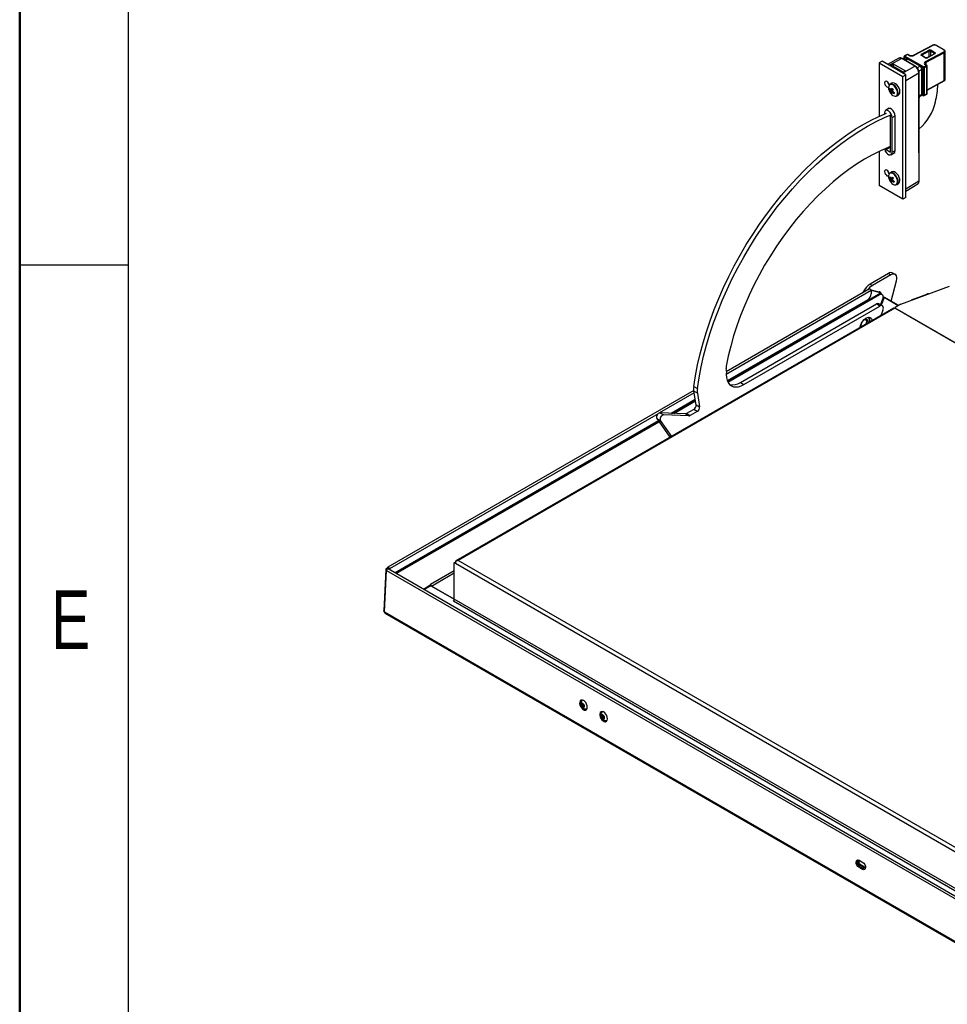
# Model space of a CAD drawing. Header units: millimetres. Extents: x 0 to 420, y 0 to 297.
# Tile 2 of 75: x 0 to 56, y 57 to 116. Entities that reach past the tile are written whole.
import ezdxf

# ---------------------------------------------------------------- set-up
doc = ezdxf.new("R2010")
doc.units = ezdxf.units.MM
doc.layers.add('BOARDER', color=7, linetype='Continuous', lineweight=25)
doc.styles.add('SLDTEXTSTYLE1', font='TXT', dxfattribs={"width": 0.75})

msp = doc.modelspace()

# ---------------------------------------------------------------- linework, layer by layer
at = {"color": 7, "linetype": 'Continuous', "lineweight": 25}
for p, q in [((54.61, 114.45), (53.515, 113.862)), ((54.635, 114.448), (53.54, 113.86)), ((55.292, 114.187), (54.847, 114.443)), ((55.315, 114.189), (54.871, 114.445)), ((52.917, 113.776), (52.917, 113.605)), ((54.063, 113.102), (52.932, 113.755)), ((53.101, 113.905), (52.944, 113.82)), ((53.126, 113.902), (52.968, 113.817)), ((52.968, 113.817), (54.1, 113.164)), ((53.187, 113.867), (53.126, 113.902)), ((53.211, 113.869), (53.15, 113.904)), ((53.955, 113.924), (54.397, 114.162)), ((54.185, 113.712), (53.955, 113.845)), ((54.209, 113.714), (53.979, 113.847)), ((54.431, 114.1), (53.989, 113.863)), ((54.197, 113.481), (55.292, 114.069)), ((55.326, 114.008), (54.231, 113.42)), ((54.267, 113.703), (54.505, 113.831)), ((54.744, 113.949), (54.302, 113.712)), ((54.769, 113.947), (54.327, 113.709)), ((54.733, 113.966), (54.502, 114.099)), ((54.511, 113.828), (54.511, 113.836)), ((54.539, 114.159), (54.769, 114.025)), ((54.56, 113.85), (54.548, 113.857)), ((55.326, 112.346), (55.326, 114.008)), ((55.384, 112.424), (55.384, 114.085)), ((51.607, 113.509), (51.437, 113.411)), ((51.437, 113.411), (52.853, 112.593)), ((51.437, 113.411), (51.437, 110.212)), ((53.023, 112.691), (51.607, 113.509)), ((52.616, 113.683), (51.937, 113.318)), ((52.788, 113.664), (52.043, 113.263)), ((52.043, 113.263), (52.245, 113.358)), ((53.023, 112.909), (52.245, 113.358)), ((52.251, 113.137), (52.278, 113.159)), ((52.285, 113.138), (52.276, 113.131)), ((52.278, 113.159), (52.281, 113.161)), ((52.281, 113.161), (52.281, 113.296)), ((52.281, 113.161), (52.311, 113.144)), ((52.31, 113.144), (52.295, 113.136)), ((52.348, 113.141), (52.339, 113.135)), ((52.339, 113.135), (52.869, 112.83)), ((52.878, 112.835), (52.348, 113.141)), ((53.567, 113.214), (52.788, 113.664)), ((53.591, 113.216), (52.812, 113.666)), ((52.926, 112.844), (53.567, 113.214)), ((53.069, 113.63), (52.969, 113.575)), ((53.877, 113.201), (53.147, 113.622)), ((53.147, 113.622), (53.147, 113.622)), ((54.1, 113.164), (54.258, 113.249)), ((54.292, 113.187), (54.134, 113.102)), ((54.258, 113.249), (54.197, 113.284)), ((54.221, 113.286), (54.204, 113.297)), ((54.281, 113.251), (54.221, 113.286)), ((54.292, 111.553), (54.292, 113.187)), ((54.306, 111.573), (54.306, 113.207)), ((52.897, 112.844), (52.833, 112.801)), ((52.853, 112.593), (53.023, 112.691)), ((52.853, 105.249), (52.853, 112.593)), ((52.869, 112.83), (52.878, 112.835)), ((52.878, 112.835), (52.88, 112.833)), ((52.997, 112.911), (52.897, 112.844)), ((53.023, 112.909), (52.926, 112.844)), ((53.023, 105.347), (53.023, 112.691)), ((53.814, 111.338), (53.814, 112.785)), ((53.828, 111.359), (53.828, 112.805)), ((53.988, 113.007), (53.988, 113.007)), ((53.988, 111.52), (53.988, 113.007)), ((54.063, 111.468), (54.063, 113.102)), ((54.134, 113.102), (54.134, 111.468)), ((52.192, 112.188), (52.083, 112.125)), ((54.306, 111.78), (55.314, 112.322)), ((52.051, 111.818), (52.115, 111.824)), ((52.121, 111.628), (52.236, 111.733)), ((52.208, 111.832), (52.261, 111.837)), ((52.27, 111.829), (52.262, 111.836)), ((52.482, 111.432), (52.592, 111.495)), ((53.814, 111.102), (53.814, 111.338)), ((53.828, 111.371), (53.956, 111.448)), ((53.828, 111.122), (53.828, 111.359)), ((53.956, 111.448), (53.957, 111.449)), ((53.963, 111.453), (53.959, 111.45)), ((53.995, 111.491), (54.074, 111.445)), ((54.122, 111.445), (54.28, 111.529)), ((54.134, 111.468), (54.292, 111.553)), ((53.814, 108.017), (53.814, 111.102)), ((53.828, 108.037), (53.828, 111.122)), ((51.747, 110.405), (51.747, 110.351)), ((52.036, 110.687), (51.812, 110.551)), ((51.852, 110.395), (51.842, 110.401)), ((51.842, 110.401), (51.842, 110.391)), ((52.107, 110.248), (52.082, 110.262)), ((52.107, 108.065), (52.107, 110.248)), ((52.388, 108.149), (52.388, 110.231)), ((52.202, 108.06), (52.202, 110.143)), ((52.107, 108.415), (51.974, 108.338)), ((51.437, 108.104), (51.437, 106.067)), ((52.107, 108.37), (51.842, 108.217)), ((51.842, 108.284), (51.842, 108.217)), ((51.842, 108.217), (52.107, 108.065)), ((52.133, 107.912), (52.363, 108.038)), ((53.814, 108.017), (53.814, 107.78)), ((53.828, 107.8), (53.828, 108.037)), ((53.814, 107.78), (53.814, 106.333)), ((53.828, 106.353), (53.828, 107.8)), ((52.192, 106.881), (52.083, 106.817)), ((52.853, 105.249), (51.437, 106.067)), ((52.052, 106.525), (52.114, 106.529)), ((52.11, 106.336), (52.249, 106.454)), ((52.482, 106.125), (52.592, 106.188)), ((53.023, 105.728), (53.745, 106.175)), ((53.023, 105.347), (52.853, 105.249)), ((51.993, 100.807), (50.887, 100.169)), ((51.993, 100.807), (52.135, 100.726)), ((52.385, 100.75), (52.243, 100.832)), ((50.887, 100.169), (51.028, 100.087)), ((52.135, 100.726), (51.028, 100.087)), ((52.142, 99.152), (52.467, 100.37)), ((50.863, 99.88), (42.284, 94.927)), ((42.355, 94.353), (51.394, 99.572)), ((50.512, 99.773), (50.429, 99.629)), ((50.951, 99.819), (51.429, 99.709)), ((50.958, 99.798), (51.485, 99.676)), ((50.96, 99.778), (50.96, 99.598)), ((51.394, 99.572), (51.451, 99.539)), ((51.429, 99.709), (51.485, 99.676)), ((51.514, 99.665), (51.457, 99.698)), ((51.601, 99.554), (51.544, 99.586)), ((51.569, 99.587), (51.573, 99.57)), ((52.726, 98.963), (55.632, 100.048)), ((53.422, 99.253), (54.288, 99.577)), ((50.748, 99.231), (42.344, 94.379)), ((42.381, 94.303), (51.451, 99.539)), ((43.124, 94.283), (51.263, 98.981)), ((51.475, 98.859), (51.263, 98.981)), ((51.625, 98.874), (51.413, 98.996)), ((51.635, 99.277), (51.505, 98.943)), ((52.578, 98.877), (51.722, 99.371)), ((52.599, 98.889), (51.771, 99.367)), ((52.298, 98.731), (26.103, 83.609)), ((52.378, 98.723), (26.232, 83.629)), ((43.336, 94.161), (51.475, 98.859)), ((51.659, 98.597), (51.541, 98.294)), ((52.344, 98.737), (52.381, 98.751)), ((52.377, 98.724), (52.382, 98.763)), ((52.726, 98.963), (52.382, 98.763)), ((52.382, 98.763), (52.398, 98.733)), ((50.865, 97.976), (50.865, 98.017)), ((43.124, 94.283), (43.336, 94.161)), ((40.333, 93.801), (22.028, 83.234)), ((40.339, 94.043), (40.551, 93.92)), ((40.551, 93.639), (40.339, 93.762)), ((40.476, 92.946), (40.339, 93.762)), ((40.421, 93.269), (38.982, 92.438)), ((39.034, 92.436), (40.426, 93.24)), ((39.14, 92.432), (40.436, 93.18)), ((40.551, 93.639), (40.688, 92.823)), ((40.336, 92.674), (39.904, 92.424)), ((40.548, 92.551), (40.116, 92.301)), ((40.548, 92.551), (40.336, 92.674)), ((40.476, 92.946), (40.688, 92.823)), ((38.215, 91.996), (22.451, 82.895)), ((22.479, 82.879), (38.231, 91.973)), ((22.536, 82.847), (38.264, 91.926)), ((38.121, 92.13), (38.333, 92.007)), ((38.121, 92.13), (38.912, 91.004)), ((38.31, 92.464), (38.522, 92.342)), ((39.837, 92.405), (38.31, 92.464)), ((38.333, 92.007), (39.002, 91.055)), ((40.049, 92.282), (38.522, 92.342)), ((40.049, 92.282), (39.837, 92.405)), ((39.904, 92.424), (40.116, 92.301)), ((21.902, 83.096), (21.793, 80.618)), ((21.984, 83.173), (21.949, 83.154)), ((22.041, 83.14), (21.984, 83.173)), ((22.011, 83.197), (22.011, 83.157)), ((22.068, 83.121), (22.041, 83.14)), ((60.534, 60.911), (22.046, 83.129)), ((22.068, 83.123), (22.049, 83.134)), ((22.068, 83.164), (22.068, 83.123)), ((22.068, 83.164), (22.068, 83.117)), ((22.068, 83.123), (22.068, 83.123)), ((22.125, 83.131), (22.125, 83.084)), ((26.006, 83.499), (26.063, 83.532)), ((26.006, 81.311), (26.006, 83.499)), ((26.07, 83.462), (26.006, 83.499)), ((26.08, 83.522), (26.063, 83.532)), ((26.07, 83.527), (26.07, 83.536)), ((61.439, 63.044), (26.07, 83.462)), ((26.126, 83.616), (26.126, 83.608)), ((61.503, 63.268), (26.232, 83.629)), ((21.84, 80.557), (21.949, 83.031)), ((21.949, 83.031), (21.949, 83.031)), ((21.949, 83.031), (60.437, 60.812)), ((24.546, 82.129), (24.162, 81.908)), ((24.191, 81.891), (24.599, 82.127)), ((24.588, 82.202), (24.546, 82.129)), ((24.599, 82.127), (26.006, 81.315)), ((26.006, 81.319), (24.645, 82.104)), ((25.998, 81.273), (25.95, 81.213)), ((21.84, 80.557), (60.328, 58.339)), ((21.873, 80.477), (60.361, 58.259)), ((33.617, 74.97), (33.629, 75.062)), ((33.69, 75.008), (33.617, 74.97)), ((33.68, 74.876), (33.617, 74.97)), ((33.629, 75.062), (33.705, 75.059)), ((33.678, 75.281), (33.651, 75.267)), ((33.684, 75.284), (33.678, 75.281)), ((33.754, 74.914), (33.68, 74.876)), ((33.757, 74.873), (33.68, 74.876)), ((33.69, 75.008), (33.696, 75.054)), ((33.722, 74.961), (33.69, 75.008)), ((33.697, 75.06), (33.696, 75.054)), ((33.696, 75.054), (33.697, 75.06)), ((33.705, 75.059), (33.769, 74.965)), ((33.754, 74.914), (33.722, 74.961)), ((33.762, 74.914), (33.754, 74.914)), ((33.769, 74.965), (33.757, 74.873)), ((33.913, 74.761), (33.94, 74.775)), ((33.94, 74.775), (33.954, 74.783)), ((34.824, 74.355), (34.894, 74.368)), ((34.824, 74.256), (34.824, 74.355)), ((34.897, 74.294), (34.824, 74.256)), ((34.894, 74.17), (34.824, 74.256)), ((34.88, 74.582), (34.853, 74.569)), ((34.894, 74.368), (34.965, 74.282)), ((34.897, 74.343), (34.897, 74.365)), ((34.897, 74.294), (34.897, 74.343)), ((34.933, 74.251), (34.897, 74.294)), ((34.965, 74.211), (34.933, 74.251)), ((34.965, 74.282), (34.965, 74.183)), ((34.965, 74.207), (34.894, 74.17)), ((34.965, 74.183), (34.894, 74.17)), ((35.115, 74.062), (35.142, 74.076)), ((35.142, 74.076), (35.154, 74.083)), ((50.236, 65.697), (50.448, 65.575)), ((50.35, 65.408), (50.293, 65.379)), ((50.562, 65.285), (50.35, 65.408)), ((50.274, 65.308), (50.218, 65.279)), ((50.43, 65.156), (50.218, 65.279)), ((50.274, 65.308), (50.486, 65.185)), ((50.505, 65.256), (50.293, 65.379)), ((50.486, 65.185), (50.43, 65.156)), ((50.562, 65.285), (50.505, 65.256))]:
    msp.add_line(p, q, dxfattribs=at)
at = {"color": 8, "linetype": 'Continuous', "lineweight": 25}
for p, q in [((52.932, 113.755), (52.932, 113.597)), ((53.989, 113.863), (53.989, 113.841)), ((54.422, 113.787), (54.431, 114.1)), ((54.502, 114.099), (54.494, 113.826)), ((54.549, 113.856), (54.511, 113.836)), ((54.731, 113.942), (54.733, 113.966)), ((52.281, 113.296), (52.112, 113.217)), ((52.283, 113.127), (52.276, 113.131)), ((52.285, 113.138), (52.303, 113.148)), ((52.285, 113.138), (52.293, 113.133)), ((52.844, 112.808), (52.316, 113.113)), ((53.147, 113.622), (53.016, 113.548)), ((53.147, 113.622), (53.153, 113.624)), ((53.877, 113.201), (53.71, 113.108)), ((53.882, 113.203), (53.877, 113.201)), ((54.231, 113.42), (54.233, 113.279)), ((53.814, 112.785), (53.023, 112.329)), ((53.988, 113.007), (53.813, 112.902)), ((53.993, 113.01), (53.988, 113.007)), ((54.306, 111.799), (55.326, 112.346)), ((53.988, 111.52), (53.828, 111.425)), ((53.959, 111.45), (53.828, 111.371)), ((53.993, 111.523), (53.988, 111.52)), ((53.993, 111.509), (54.063, 111.468)), ((52.202, 110.143), (52.388, 110.246)), ((52.202, 108.06), (52.388, 108.164)), ((53.814, 106.333), (53.023, 105.844)), ((50.96, 99.778), (42.276, 94.765)), ((50.512, 99.773), (50.595, 99.725)), ((51.722, 99.371), (51.547, 98.919)), ((53.422, 99.253), (53.454, 99.235)), ((82.35, 81.421), (52.378, 98.723)), ((82.36, 81.436), (52.398, 98.733)), ((40.357, 93.657), (38.289, 92.463)), ((38.198, 92.411), (22.125, 83.131)), ((22.068, 83.164), (22.068, 83.164)), ((26.006, 83.021), (24.588, 82.202)), ((24.645, 82.104), (26.006, 82.89)), ((60.952, 61.137), (26.006, 81.311)), ((25.95, 81.213), (60.839, 61.071))]:
    msp.add_line(p, q, dxfattribs=at)
at = {"color": 8, "linetype": 'Continuous', "lineweight": 25, "flags": 128}
for points in [[(52.263, 113.147), (52.285, 113.138), (52.285, 113.138), (52.285, 113.138)], [(52.523, 111.527), (52.534, 111.618), (52.519, 111.724), (52.478, 111.834), (52.416, 111.937), (52.339, 112.024), (52.255, 112.086), (52.171, 112.116), (52.096, 112.112), (52.043, 112.08)], [(52.515, 106.196), (52.534, 106.281), (52.526, 106.384), (52.493, 106.494), (52.436, 106.6), (52.363, 106.693), (52.28, 106.763), (52.195, 106.803), (52.117, 106.809), (52.053, 106.781), (52.025, 106.751)], [(52.415, 106.11), (52.471, 106.137), (52.515, 106.196)]]:
    msp.add_lwpolyline(points, dxfattribs=at)
at = {"color": 7, "linetype": 'Continuous', "lineweight": 25, "flags": 128}
for points in [[(54.221, 113.286), (54.221, 113.286), (54.221, 113.285)], [(52.035, 112.08), (52.027, 112.114), (51.997, 112.185), (51.951, 112.247), (51.897, 112.291), (51.843, 112.309), (51.797, 112.301), (51.766, 112.265), (51.755, 112.209)], [(51.755, 112.209), (51.766, 112.14), (51.797, 112.07), (51.843, 112.008), (51.897, 111.964), (51.951, 111.945), (51.991, 111.951)], [(52.554, 111.53), (52.565, 111.619), (52.552, 111.723), (52.514, 111.832), (52.456, 111.936), (52.383, 112.026), (52.3, 112.094), (52.216, 112.134), (52.138, 112.143), (52.073, 112.119), (52.026, 112.065), (52.019, 112.049)], [(52.663, 111.593), (52.675, 111.682), (52.661, 111.786), (52.623, 111.895), (52.565, 111.999), (52.492, 112.089), (52.409, 112.157), (52.325, 112.197), (52.247, 112.206), (52.192, 112.188)], [(52.592, 111.495), (52.627, 111.525), (52.663, 111.593)], [(40.339, 94.043), (40.439, 94.684), (40.565, 95.334), (40.716, 95.989), (40.891, 96.65), (41.091, 97.313), (41.314, 97.978), (41.56, 98.643), (41.828, 99.306), (42.119, 99.964), (42.43, 100.618), (42.761, 101.265), (43.112, 101.903), (43.482, 102.53), (43.868, 103.146), (44.272, 103.749), (44.691, 104.337), (45.125, 104.908), (45.572, 105.462), (46.031, 105.996), (46.501, 106.51), (46.982, 107.002), (47.471, 107.471), (47.967, 107.916), (48.47, 108.335), (48.978, 108.728), (49.489, 109.093), (50.003, 109.43), (50.518, 109.738), (51.033, 110.015), (51.546, 110.263), (51.879, 110.407)], [(40.551, 93.92), (40.651, 94.562), (40.777, 95.211), (40.928, 95.867), (41.103, 96.527), (41.303, 97.191), (41.526, 97.856), (41.772, 98.52), (42.041, 99.183), (42.331, 99.842), (42.642, 100.496), (42.973, 101.142), (43.324, 101.78), (43.694, 102.408), (44.081, 103.024), (44.484, 103.627), (44.903, 104.214), (45.337, 104.786), (45.784, 105.339), (46.243, 105.874), (46.713, 106.388), (47.194, 106.88), (47.683, 107.348), (48.179, 107.793), (48.682, 108.212), (49.19, 108.605), (49.701, 108.97), (50.215, 109.307), (50.73, 109.615), (51.245, 109.893), (51.758, 110.14), (52.082, 110.28)], [(52.202, 110.143), (52.188, 110.24), (52.149, 110.342), (52.088, 110.436), (52.014, 110.51), (51.935, 110.555), (51.861, 110.567), (51.8, 110.543), (51.761, 110.487), (51.747, 110.405)], [(52.388, 110.231), (52.373, 110.336), (52.331, 110.445), (52.266, 110.545), (52.187, 110.625), (52.102, 110.674), (52.022, 110.686), (51.957, 110.661), (51.923, 110.619)], [(51.974, 108.338), (51.503, 108.135), (51.03, 107.901), (50.555, 107.636), (50.081, 107.341), (49.609, 107.017), (49.139, 106.664), (48.675, 106.285), (48.216, 105.88), (47.765, 105.45), (47.322, 104.997), (46.89, 104.522), (46.469, 104.027), (46.06, 103.512), (45.666, 102.98), (45.286, 102.432), (44.923, 101.87), (44.577, 101.295), (44.25, 100.709), (43.941, 100.115), (43.654, 99.513), (43.387, 98.906), (43.142, 98.295), (42.92, 97.683), (42.722, 97.07), (42.547, 96.46), (42.397, 95.854), (42.272, 95.253)], [(51.756, 108.248), (51.761, 108.225), (51.8, 108.123), (51.861, 108.03), (51.935, 107.956), (52.014, 107.91), (52.088, 107.899), (52.149, 107.922), (52.188, 107.979), (52.202, 108.06)], [(52.247, 107.975), (52.266, 107.975), (52.331, 108.001), (52.373, 108.061), (52.388, 108.149)], [(52.035, 106.772), (52.027, 106.807), (51.997, 106.878), (51.951, 106.939), (51.897, 106.983), (51.843, 107.002), (51.797, 106.993), (51.766, 106.958), (51.755, 106.901)], [(51.755, 106.901), (51.766, 106.833), (51.797, 106.762), (51.843, 106.7), (51.897, 106.657), (51.951, 106.638), (51.991, 106.643)], [(52.545, 106.198), (52.564, 106.282), (52.559, 106.382), (52.528, 106.491), (52.476, 106.597), (52.407, 106.693), (52.326, 106.768), (52.242, 106.818), (52.161, 106.836), (52.091, 106.822), (52.038, 106.777), (52.019, 106.742)], [(52.654, 106.261), (52.674, 106.345), (52.668, 106.445), (52.638, 106.554), (52.585, 106.66), (52.516, 106.756), (52.436, 106.831), (52.351, 106.881), (52.271, 106.899), (52.201, 106.885), (52.192, 106.881)], [(52.592, 106.188), (52.612, 106.202), (52.654, 106.261)], [(52.467, 100.37), (52.486, 100.476), (52.485, 100.573), (52.464, 100.656), (52.424, 100.719), (52.368, 100.759), (52.298, 100.774), (52.219, 100.763), (52.135, 100.726)], [(50.863, 99.88), (50.882, 99.884), (50.904, 99.876), (50.925, 99.859), (50.944, 99.834), (50.956, 99.805), (50.96, 99.778)], [(51.457, 99.698), (51.444, 99.704), (51.429, 99.709)], [(51.451, 99.539), (51.506, 99.562), (51.557, 99.567), (51.601, 99.554), (51.635, 99.522), (51.656, 99.476), (51.663, 99.416), (51.656, 99.349), (51.635, 99.277)], [(51.659, 98.597), (51.68, 98.669), (51.687, 98.736), (51.68, 98.795), (51.659, 98.842), (51.625, 98.874), (51.581, 98.887), (51.53, 98.882), (51.475, 98.859)], [(50.294, 97.566), (50.296, 97.582), (50.322, 97.706), (50.374, 97.832), (50.445, 97.951), (50.532, 98.054), (50.629, 98.132), (50.727, 98.181), (50.819, 98.197), (50.899, 98.178), (50.961, 98.125), (51, 98.044), (51.011, 97.988)], [(50.421, 97.916), (50.401, 97.877), (50.377, 97.84)], [(50.425, 97.922), (50.457, 97.962), (50.528, 98.025)], [(50.528, 98.025), (50.601, 98.06), (50.668, 98.063), (50.721, 98.034), (50.752, 97.975), (50.759, 97.894), (50.75, 97.837)], [(50.659, 97.785), (50.681, 97.85), (50.688, 97.933), (50.668, 97.998), (50.625, 98.035), (50.564, 98.038), (50.529, 98.026)], [(50.336, 97.692), (50.355, 97.627), (50.365, 97.615)], [(42.287, 94.955), (42.276, 94.759), (42.291, 94.577), (42.331, 94.415), (42.395, 94.277), (42.483, 94.166), (42.591, 94.084), (42.717, 94.033), (42.858, 94.016), (43.011, 94.032), (43.172, 94.08), (43.336, 94.161)], [(21.949, 83.154), (21.929, 83.142), (21.914, 83.127), (21.905, 83.111), (21.902, 83.094), (21.905, 83.077), (21.915, 83.06), (21.929, 83.044), (21.949, 83.031)], [(22.125, 83.131), (22.12, 83.159), (22.108, 83.187), (22.09, 83.212), (22.068, 83.23), (22.046, 83.237), (22.028, 83.234), (22.015, 83.219), (22.011, 83.197)], [(24.554, 82.144), (24.565, 82.124), (24.572, 82.112)], [(33.966, 74.853), (33.957, 74.948), (33.925, 75.048), (33.872, 75.141), (33.804, 75.217), (33.729, 75.268), (33.655, 75.288), (33.589, 75.276), (33.54, 75.232), (33.512, 75.161), (33.508, 75.072), (33.528, 74.973), (33.572, 74.875), (33.633, 74.79), (33.705, 74.726), (33.781, 74.689), (33.852, 74.685), (33.91, 74.714), (33.95, 74.772), (33.966, 74.853)], [(33.792, 74.898), (33.791, 74.947), (33.774, 74.998), (33.745, 75.045), (33.708, 75.081), (33.668, 75.099), (33.633, 75.097), (33.606, 75.075), (33.593, 75.037), (33.595, 74.988), (33.611, 74.937), (33.641, 74.89), (33.678, 74.855), (33.717, 74.837), (33.753, 74.839), (33.779, 74.86), (33.792, 74.898)], [(35.168, 74.159), (35.16, 74.254), (35.127, 74.354), (35.074, 74.447), (35.006, 74.523), (34.931, 74.574), (34.857, 74.594), (34.792, 74.582), (34.742, 74.538), (34.714, 74.467), (34.71, 74.378), (34.73, 74.279), (34.774, 74.181), (34.835, 74.096), (34.907, 74.032), (34.983, 73.995), (35.054, 73.991), (35.112, 74.02), (35.152, 74.078), (35.168, 74.159)], [(34.995, 74.217), (34.988, 74.268), (34.966, 74.319), (34.933, 74.362), (34.894, 74.391), (34.856, 74.402), (34.823, 74.392), (34.801, 74.364), (34.794, 74.321), (34.801, 74.27), (34.823, 74.219), (34.856, 74.176), (34.894, 74.147), (34.933, 74.136), (34.966, 74.146), (34.988, 74.174), (34.995, 74.217)], [(34.893, 74.588), (34.889, 74.587), (34.88, 74.582)], [(34.899, 74.362), (34.898, 74.354), (34.897, 74.343)], [(50.218, 65.279), (50.151, 65.334), (50.095, 65.412), (50.06, 65.502), (50.05, 65.59), (50.067, 65.662), (50.108, 65.708), (50.168, 65.72), (50.236, 65.697)], [(50.143, 65.72), (50.124, 65.691), (50.107, 65.619), (50.117, 65.531), (50.152, 65.441), (50.207, 65.363), (50.274, 65.308)], [(50.293, 65.379), (50.246, 65.417), (50.207, 65.472), (50.183, 65.535), (50.176, 65.596), (50.188, 65.647), (50.217, 65.679), (50.252, 65.688)], [(50.35, 65.408), (50.303, 65.446), (50.264, 65.501), (50.239, 65.564), (50.232, 65.626), (50.244, 65.676), (50.251, 65.688)], [(50.448, 65.575), (50.515, 65.52), (50.571, 65.441), (50.606, 65.351), (50.616, 65.263), (50.599, 65.191), (50.557, 65.145), (50.498, 65.133), (50.43, 65.156)], [(50.486, 65.185), (50.555, 65.162), (50.58, 65.163)], [(50.617, 65.269), (50.595, 65.249), (50.553, 65.24), (50.505, 65.256)], [(50.616, 65.269), (50.61, 65.269), (50.562, 65.285)]]:
    msp.add_lwpolyline(points, dxfattribs=at)
at = {"color": 8, "linetype": 'Continuous', "lineweight": 25}
for centre, radius, start, end in [((54.62, 114.427), 0.0256, 54.94268, 113.41805), ((54.861, 114.423), 0.0243, 64.97647, 123.62898), ((52.942, 113.778), 0.0251, 185.6948, 245.62534), ((52.954, 113.796), 0.0256, 54.8882, 113.47253), ((53.112, 113.881), 0.0256, 54.8882, 113.47253), ((53.14, 113.882), 0.0244, 65.03477, 123.57068), ((53.2, 113.847), 0.0245, 65.71755, 123.51424), ((53.526, 113.839), 0.0257, 54.9924, 112.77902), ((53.968, 113.825), 0.0243, 64.97647, 123.62898), ((54.199, 113.692), 0.0243, 64.84052, 123.64024), ((54.312, 113.688), 0.0257, 54.9924, 112.77902), ((54.755, 113.926), 0.0256, 54.94268, 113.41805), ((55.305, 114.167), 0.0243, 64.9745, 123.62915), ((52.005, 113.211), 0.0645, 35.69759, 54.20764), ((52.802, 113.643), 0.0248, 65.36022, 124.60414), ((53.581, 113.194), 0.0248, 65.37542, 124.60285), ((54.21, 113.264), 0.0244, 65.03477, 123.57068), ((54.271, 113.229), 0.0244, 65.03477, 123.57068), ((54.281, 113.21), 0.0251, 294.37466, 354.3052), ((52.904, 112.772), 0.0671, 121.41619, 142.16468), ((52.911, 112.82), 0.0282, 58.89475, 119.30856), ((53.804, 112.808), 0.0248, 295.38919, 354.62334), ((52.384, 111.557), 0.143, 286.31634, 347.69143), ((53.804, 111.361), 0.0248, 295.38794, 354.63803), ((54.087, 111.465), 0.0241, 172.8844, 235.80342), ((54.109, 111.466), 0.0253, 302.21071, 5.12113), ((54.267, 111.551), 0.0253, 302.21071, 5.12113), ((54.281, 111.576), 0.0251, 294.37466, 354.3052), ((53.804, 111.124), 0.0248, 295.38794, 354.63803), ((53.804, 108.039), 0.0248, 295.38794, 354.63803), ((53.804, 107.803), 0.0248, 295.38794, 354.63803)]:
    msp.add_arc(centre, radius, start, end, dxfattribs=at)
at = {"color": 7, "linetype": 'Continuous', "lineweight": 25}
for centre, radius, start, end in [((52.967, 113.776), 0.05, 118.23413, 180), ((53.008, 113.752), 0.0764, 121.34472, 177.50043), ((53.125, 113.861), 0.05, 60.00269, 118.23413), ((53.914, 113.861), 0.0748, 1.21059, 57.09767), ((54.357, 114.099), 0.0748, 1.21059, 57.09767), ((54.579, 114.093), 0.0769, 121.46284, 175.64902), ((54.809, 113.96), 0.0769, 121.46284, 175.64902), ((55.251, 114.006), 0.0748, 1.21059, 57.09767), ((52.326, 113.11), 0.0374, 54.13058, 114.55897), ((52.376, 113.076), 0.07, 121.67877, 148.18281), ((54.14, 113.099), 0.0764, 121.34472, 177.50043), ((54.059, 113.102), 0.0746, 0.57267, 57.13822), ((54.156, 113.418), 0.0748, 1.21059, 57.09767), ((54.217, 113.186), 0.0746, 0.57267, 57.13822), ((54.256, 113.207), 0.05, 0, 60.00269), ((54.099, 113.171), 0.0769, 242.60967, 297.39033), ((52.246, 112.329), 0.323, 190.88882, 229.1058), ((52.306, 111.9), 0.319, 145.67118, 207.59554), ((49.047, 112.399), 5.906, 347.10634, 357.3378), ((55.3, 112.344), 0.0263, 303.39886, 5.2396), ((52.632, 111.98), 0.65, 200.51764, 219.47698), ((52.403, 111.75), 0.359, 157.57309, 169.05916), ((52.545, 112.115), 0.577, 211.01648, 220.82224), ((52.566, 112.184), 0.577, 211.01648, 220.82224), ((52.265, 111.77), 0.159, 191.55543, 209.1095), ((52.416, 111.64), 0.295, 169.76483, 182.30031), ((52.532, 112.005), 0.558, 222.57124, 232.32532), ((52.147, 111.768), 0.0428, 71.70961, 114.16459), ((52.402, 111.744), 0.324, 212.99632, 273.80484), ((53.006, 111.46), 0.915, 151.69471, 157.58289), ((52.486, 111.576), 0.295, 169.76483, 182.30031), ((52.209, 111.669), 0.0428, 251.70961, 294.16459), ((53.116, 112.821), 1.303, 225.36339, 229.53317), ((52.709, 112.289), 0.817, 233.81048, 241.58197), ((53.076, 111.395), 0.915, 151.69471, 157.58289), ((52.091, 111.667), 0.159, 11.55543, 29.1095), ((52.73, 112.358), 0.817, 233.81048, 241.58197), ((54.594, 110.927), 2.363, 162.44589, 164.18636), ((52.407, 111.564), 0.15, 261.47961, 346.90194), ((53.551, 111.467), 0.322, 329.42729, 346.5569), ((53.889, 111.553), 0.125, 303.46578, 329.35568), ((54.099, 111.536), 0.0769, 242.60967, 297.39033), ((54.099, 111.489), 0.05, 240.00269, 298.23413), ((54.256, 111.573), 0.05, 298.23413, 358.29757), ((54.256, 111.573), 0.05, 358.29757, 0), ((51.777, 111.787), 3.109, 311.2838, 346.87347), ((52.246, 107.022), 0.323, 190.88882, 229.1058), ((52.328, 106.597), 0.34, 153.00954, 206.45197), ((52.632, 106.673), 0.65, 200.51764, 219.47698), ((52.376, 106.422), 0.34, 150.86737, 162.34879), ((52.603, 106.817), 0.624, 207.92752, 217.37908), ((52.63, 106.88), 0.624, 207.92752, 217.37908), ((52.256, 106.459), 0.15, 187.85551, 206.15444), ((52.378, 106.312), 0.269, 162.50042, 175.01007), ((52.565, 106.706), 0.587, 219.14408, 228.67259), ((52.398, 106.425), 0.315, 211.68369, 272.98455), ((52.147, 106.454), 0.049, 65.92723, 104.69264), ((53.059, 106.013), 1.016, 146.2739, 151.4214), ((52.445, 106.242), 0.269, 162.50042, 175.01007), ((52.209, 106.368), 0.049, 245.92723, 284.69264), ((53.195, 107.453), 1.316, 221.78436, 226.03231), ((52.745, 106.949), 0.818, 230.23383, 238.11804), ((53.127, 105.942), 1.016, 146.2739, 151.4214), ((52.1, 106.362), 0.15, 7.85551, 26.15444), ((52.772, 107.012), 0.818, 230.23383, 238.11804), ((57.904, 103.873), 6.078, 156.28714, 156.92902), ((52.409, 106.251), 0.146, 260.40199, 338.72455), ((53.804, 106.356), 0.0248, 295.38794, 354.63803), ((52.139, 100.613), 0.243, 64.50123, 126.80923), ((51.46, 99.251), 1.082, 121.95467, 151.14439), ((51.576, 99.201), 1.041, 121.69484, 144.94829), ((50.5, 99.619), 0.461, 302.60548, 357.39452), ((51.482, 99.449), 0.151, 65.62788, 125.68258), ((51.456, 99.565), 0.115, 11.0477, 74.97809), ((54.34, 99.409), 0.175, 77.36695, 107.03722), ((51.351, 98.859), 0.151, 65.62788, 125.68258), ((51.557, 99.076), 0.338, 60.76413, 71.85639), ((51.445, 98.785), 0.666, 60.71723, 70.92685), ((53.495, 99.081), 0.187, 113.02542, 142.44063), ((52.332, 98.658), 0.0805, 54.38242, 114.30712), ((52.445, 98.61), 0.132, 110.72157, 120.21152), ((50.664, 97.679), 0.329, 152.16678, 193.38392), ((50.609, 97.974), 0.261, 343.54629, 55.47123), ((50.552, 98.027), 0.314, 358.13223, 32.69362), ((42.535, 95.196), 0.269, 167.69685, 195.08781), ((41.873, 95.013), 0.418, 352.07679, 15.68532), ((42.663, 94.963), 0.822, 257.67037, 304.11214), ((41.265, 93.904), 0.937, 171.45374, 188.69402), ((41.478, 93.781), 0.937, 171.45374, 188.69402), ((40.18, 92.925), 0.297, 301.89808, 3.88549), ((40.392, 92.803), 0.297, 301.89808, 3.88549), ((38.358, 92.217), 0.252, 100.89857, 200.20236), ((38.57, 92.094), 0.252, 100.89857, 200.20236), ((39.837, 92.531), 0.126, 270.14213, 302.03018), ((40.049, 92.408), 0.126, 270.14213, 302.03018), ((22.068, 83.164), 0.000163, 329.99836, 150.00701), ((26.139, 83.547), 0.0704, 100.54678, 189.25188), ((26.315, 83.451), 0.246, 140.22793, 177.36071), ((24.711, 82.208), 0.123, 182.60548, 237.39452), ((25.883, 81.316), 0.123, 302.60548, 357.39452), ((21.919, 80.543), 0.0802, 169.62289, 235.10358), ((33.8, 75.127), 0.242, 139.17764, 200.44706), ((33.907, 75.078), 0.335, 158.77786, 235.17449), ((33.703, 75.165), 0.114, 91.55917, 162.42161), ((33.891, 74.967), 0.253, 210.96737, 274.74535), ((33.837, 75.043), 0.142, 175.60745, 215.50102), ((33.828, 75.029), 0.126, 212.84972, 239.08843), ((33.907, 75.078), 0.335, 235.17449, 255.87919), ((33.859, 74.865), 0.117, 253.29946, 330.47239), ((35.001, 74.434), 0.24, 139.10328, 199.6193), ((35.109, 74.38), 0.335, 158.77786, 255.87919), ((34.906, 74.465), 0.116, 85.12526, 161.78039), ((35.049, 74.349), 0.152, 181.96183, 219.9677), ((35.024, 74.324), 0.118, 218.62948, 239.82038), ((35.092, 74.263), 0.243, 215.42736, 275.16416), ((35.061, 74.165), 0.115, 252.58599, 329.82243)]:
    msp.add_arc(centre, radius, start, end, dxfattribs=at)
for centre, major_axis, ratio, start_param, end_param in [((54.741, 114.386), (0.15, -0.004), 0.556955, 0.802412, 2.372904), ((52.787, 113.378), (-0.174, 0.304), 0.577249, 5.500512, 6.268227), ((53.364, 113.962), (0.25, -0.007), 0.557133, 3.943733, 5.51392), ((54.025, 113.883), (0.1, -0.003), 0.556616, 2.373189, 3.943681), ((54.256, 113.75), (0.1, -0.003), 0.556955, 3.944005, 5.514496), ((54.468, 114.121), (0.1, -0.003), 0.556955, 0.802412, 2.372904), ((54.467, 114.079), (0.05, -0.0015), 0.57779, 0.802732, 2.373224), ((54.546, 113.815), (-0.0229, 0.0444), 0.606798, 5.525625, 7.087694), ((54.699, 113.988), (0.1, -0.003), 0.556616, 5.514782, 7.085273), ((55.185, 114.13), (0.15, -0.004), 0.556616, 5.514782, 7.085273), ((52.245, 113.317), (-0.0252, 0.0433), 0.576497, 3.922662, 5.494979), ((53.566, 112.928), (-0.175, 0.303), 0.580386, 3.927225, 5.497716), ((54.374, 113.379), (0.25, -0.007), 0.556455, 2.372898, 3.943086), ((53.023, 112.868), (-0.0252, 0.0433), 0.578253, 5.493436, 6.318336), ((26.232, 83.499), (0.212, -0.013), 0.61441, 1.608819, 2.132417), ((26.232, 83.499), (0.212, 0.013), 0.61441, 1.532774, 2.056373)]:
    msp.add_ellipse(centre, major_axis=major_axis, ratio=ratio, start_param=start_param, end_param=end_param, dxfattribs=at)
at = {"color": 8, "linetype": 'Continuous', "lineweight": 25}
for centre, major_axis, ratio, start_param, end_param in [((54.024, 113.842), (0.05, -0.003), 0.555596, 2.389629, 3.169299), ((54.697, 113.946), (0.0501, 0), 0.556284, 6.242691, 7.068755), ((55.184, 114.088), (0.2, -0.004), 0.556766, 5.510652, 6.344041), ((52.318, 113.062), (-0.002, 0.0795), 0.717184, 5.870003, 6.66768), ((52.295, 113.08), (0.0217, 0.0322), 0.524973, 0.036675, 0.83129), ((54.372, 113.337), (0.2, -0.008), 0.553562, 2.378769, 3.191024), ((52.926, 112.558), (2.725, 1.873), 0.071315, 1.521914, 1.549918), ((55.184, 112.427), (0.2, -0.004), 0.556766, 5.510652, 6.295594), ((53.566, 106.476), (-0.176, 0.302), 0.577249, 3.156551, 3.924428)]:
    msp.add_ellipse(centre, major_axis=major_axis, ratio=ratio, start_param=start_param, end_param=end_param, dxfattribs=at)
at = {"color": 7, "linetype": 'Continuous', "lineweight": 25}
for points, knots in [([(54.735, 114.476), (54.719, 114.477), (54.678, 114.477), (54.636, 114.464), (54.614, 114.452), (54.61, 114.45)], [0, 0, 0, 0, 0.35041, 0.902664, 1, 1, 1, 1]), ([(54.871, 114.445), (54.859, 114.451), (54.828, 114.467), (54.779, 114.479), (54.744, 114.477), (54.735, 114.476)], [0, 0, 0, 0, 0.2909467, 0.8060378, 1, 1, 1, 1]), ([(52.812, 113.666), (52.798, 113.673), (52.76, 113.693), (52.701, 113.707), (52.662, 113.697), (52.645, 113.692)], [0, 0, 0, 0, 0.254045, 0.686794, 1, 1, 1, 1]), ([(53.35, 113.832), (53.35, 113.832), (53.324, 113.831), (53.275, 113.842), (53.231, 113.857), (53.213, 113.867), (53.211, 113.869)], [0, 0, 0, 0, 0.005108, 0.486436, 0.926541, 1, 1, 1, 1]), ([(53.515, 113.862), (53.506, 113.858), (53.481, 113.846), (53.424, 113.832), (53.375, 113.832), (53.35, 113.832)], [0, 0, 0, 0, 0.215453, 0.600297, 1, 1, 1, 1]), ([(53.979, 113.847), (53.976, 113.848), (53.972, 113.851), (53.973, 113.851), (53.973, 113.851)], [0, 0, 0, 0, 0.577358, 1, 1, 1, 1]), ([(54.302, 113.712), (54.299, 113.71), (54.292, 113.707), (54.276, 113.703), (54.257, 113.702), (54.236, 113.704), (54.219, 113.709), (54.212, 113.712), (54.209, 113.714)], [0, 0, 0, 0, 0.152691, 0.313292, 0.49091, 0.678844, 0.865915, 1, 1, 1, 1]), ([(54.749, 113.952), (54.75, 113.953), (54.75, 113.953), (54.748, 113.951), (54.745, 113.95), (54.744, 113.949)], [0, 0, 0, 0, 0.250062, 0.88022, 1, 1, 1, 1]), ([(55.383, 114.094), (55.38, 114.107), (55.376, 114.134), (55.349, 114.166), (55.326, 114.182), (55.315, 114.189)], [0, 0, 0, 0, 0.3315734, 0.707208, 1, 1, 1, 1]), ([(52.295, 113.134), (52.29, 113.132), (52.283, 113.129), (52.279, 113.123), (52.278, 113.122)], [0, 0, 0, 0, 0.737315, 1, 1, 1, 1]), ([(53.147, 113.622), (53.147, 113.622), (53.141, 113.625), (53.129, 113.631), (53.112, 113.636), (53.099, 113.637), (53.089, 113.637), (53.083, 113.635), (53.076, 113.633), (53.072, 113.631), (53.07, 113.63)], [0, 0, 0, 0, 0.000049, 0.213943, 0.43233, 0.594244, 0.703982, 0.815335, 0.871281, 1, 1, 1, 1]), ([(53.759, 113.038), (53.758, 113.041), (53.742, 113.075), (53.695, 113.132), (53.637, 113.188), (53.601, 113.21), (53.591, 113.216)], [0, 0, 0, 0, 0.033554, 0.436504, 0.84251, 1, 1, 1, 1]), ([(53.988, 113.007), (53.988, 113.007), (53.988, 113.014), (53.987, 113.029), (53.983, 113.053), (53.975, 113.078), (53.965, 113.102), (53.952, 113.125), (53.937, 113.147), (53.92, 113.167), (53.904, 113.182), (53.889, 113.193), (53.881, 113.198), (53.877, 113.201)], [0, 0, 0, 0, 0.000024, 0.104947, 0.21283, 0.319211, 0.428747, 0.533689, 0.641636, 0.747695, 0.856885, 0.927997, 1, 1, 1, 1]), ([(54.204, 113.297), (54.202, 113.299), (54.187, 113.309), (54.175, 113.327), (54.174, 113.336), (54.174, 113.341)], [0, 0, 0, 0, 0.072705, 0.589916, 1, 1, 1, 1]), ([(53.828, 112.805), (53.828, 112.822), (53.825, 112.869), (53.806, 112.95), (53.774, 113.009), (53.759, 113.038)], [0, 0, 0, 0, 0.218274, 0.626559, 1, 1, 1, 1]), ([(55.314, 112.322), (55.325, 112.328), (55.351, 112.344), (55.376, 112.38), (55.388, 112.414), (55.383, 112.43), (55.383, 112.432)], [0, 0, 0, 0, 0.265542, 0.631317, 0.954753, 1, 1, 1, 1]), ([(52.109, 111.738), (52.115, 111.741), (52.169, 111.766), (52.226, 111.793), (52.278, 111.817), (52.282, 111.818)], [0, 0, 0, 0, 0.113377, 0.930019, 1, 1, 1, 1]), ([(52.241, 111.766), (52.209, 111.745), (52.17, 111.721), (52.132, 111.696), (52.126, 111.692)], [0, 0, 0, 0, 0.838637, 1, 1, 1, 1]), ([(52.161, 111.808), (52.166, 111.811), (52.195, 111.826), (52.224, 111.841), (52.247, 111.853)], [0, 0, 0, 0, 0.2040503, 1, 1, 1, 1]), ([(52.196, 111.628), (52.202, 111.632), (52.229, 111.649), (52.256, 111.667), (52.277, 111.68)], [0, 0, 0, 0, 0.229464, 1, 1, 1, 1]), ([(52.288, 111.673), (52.273, 111.663), (52.253, 111.648), (52.232, 111.634), (52.227, 111.63)], [0, 0, 0, 0, 0.726857, 1, 1, 1, 1]), ([(53.959, 111.45), (53.959, 111.45), (53.962, 111.452), (53.968, 111.457), (53.976, 111.467), (53.983, 111.481), (53.987, 111.497), (53.988, 111.51), (53.988, 111.517), (53.988, 111.52)], [0, 0, 0, 0, 0.000052, 0.160794, 0.323849, 0.547529, 0.77763, 0.888443, 1, 1, 1, 1]), ([(52.108, 106.439), (52.114, 106.442), (52.167, 106.466), (52.225, 106.493), (52.276, 106.516), (52.28, 106.518)], [0, 0, 0, 0, 0.113377, 0.930019, 1, 1, 1, 1]), ([(52.286, 106.497), (52.283, 106.495), (52.234, 106.464), (52.179, 106.429), (52.128, 106.397), (52.121, 106.393)], [0, 0, 0, 0, 0.0699814, 0.8866228, 1, 1, 1, 1]), ([(52.167, 106.499), (52.173, 106.502), (52.198, 106.515), (52.223, 106.528), (52.242, 106.538)], [0, 0, 0, 0, 0.233903, 1, 1, 1, 1]), ([(52.189, 106.323), (52.195, 106.327), (52.221, 106.343), (52.246, 106.359), (52.265, 106.371)], [0, 0, 0, 0, 0.245821, 1, 1, 1, 1]), ([(52.279, 106.361), (52.265, 106.351), (52.246, 106.338), (52.227, 106.324), (52.222, 106.32)], [0, 0, 0, 0, 0.7073616, 1, 1, 1, 1]), ([(53.752, 106.184), (53.762, 106.191), (53.791, 106.209), (53.821, 106.268), (53.826, 106.323), (53.828, 106.353)], [0, 0, 0, 0, 0.195034, 0.566936, 1, 1, 1, 1]), ([(22.046, 83.129), (22.041, 83.131), (22.03, 83.135), (22.009, 83.129), (21.987, 83.112), (21.967, 83.087), (21.953, 83.058), (21.951, 83.04), (21.949, 83.031)], [0, 0, 0, 0, 0.147856, 0.318285, 0.488714, 0.659142, 0.829571, 1, 1, 1, 1]), ([(21.793, 80.623), (21.794, 80.612), (21.795, 80.59), (21.81, 80.553), (21.832, 80.517), (21.853, 80.495), (21.863, 80.485)], [0, 0, 0, 0, 0.219141, 0.45994, 0.725482, 1, 1, 1, 1])]:
    msp.add_open_spline(points, degree=3, knots=knots, dxfattribs=at)
at = {"color": 8, "linetype": 'Continuous', "lineweight": 25}
for points, knots in [([(53.957, 111.449), (53.957, 111.449), (53.958, 111.449), (53.959, 111.45), (53.959, 111.45)], [0, 0, 0, 0, 0.327167, 1, 1, 1, 1]), ([(21.84, 80.557), (21.827, 80.567), (21.802, 80.586), (21.789, 80.611), (21.793, 80.623), (21.794, 80.623)], [0, 0, 0, 0, 0.484828, 0.969655, 1, 1, 1, 1])]:
    msp.add_open_spline(points, degree=3, knots=knots, dxfattribs=at)
at = {"layer": 'BOARDER', "linetype": 'Continuous', "lineweight": 50}
msp.add_line((0, 0), (0, 297), dxfattribs=at)
at = {"layer": 'BOARDER'}
for p, q in [((6.5, 290.5), (6.5, 6.5)), ((6.5, 101.3), (0, 101.3))]:
    msp.add_line(p, q, dxfattribs=at)

# ---------------------------------------------------------------- texts
at = {"layer": 'BOARDER', "insert": (1.881, 81.84), "char_height": 3.5, "attachment_point": 1, "style": 'SLDTEXTSTYLE1'}
msp.add_mtext('E', dxfattribs=at)

doc.saveas('drawing.dxf')
